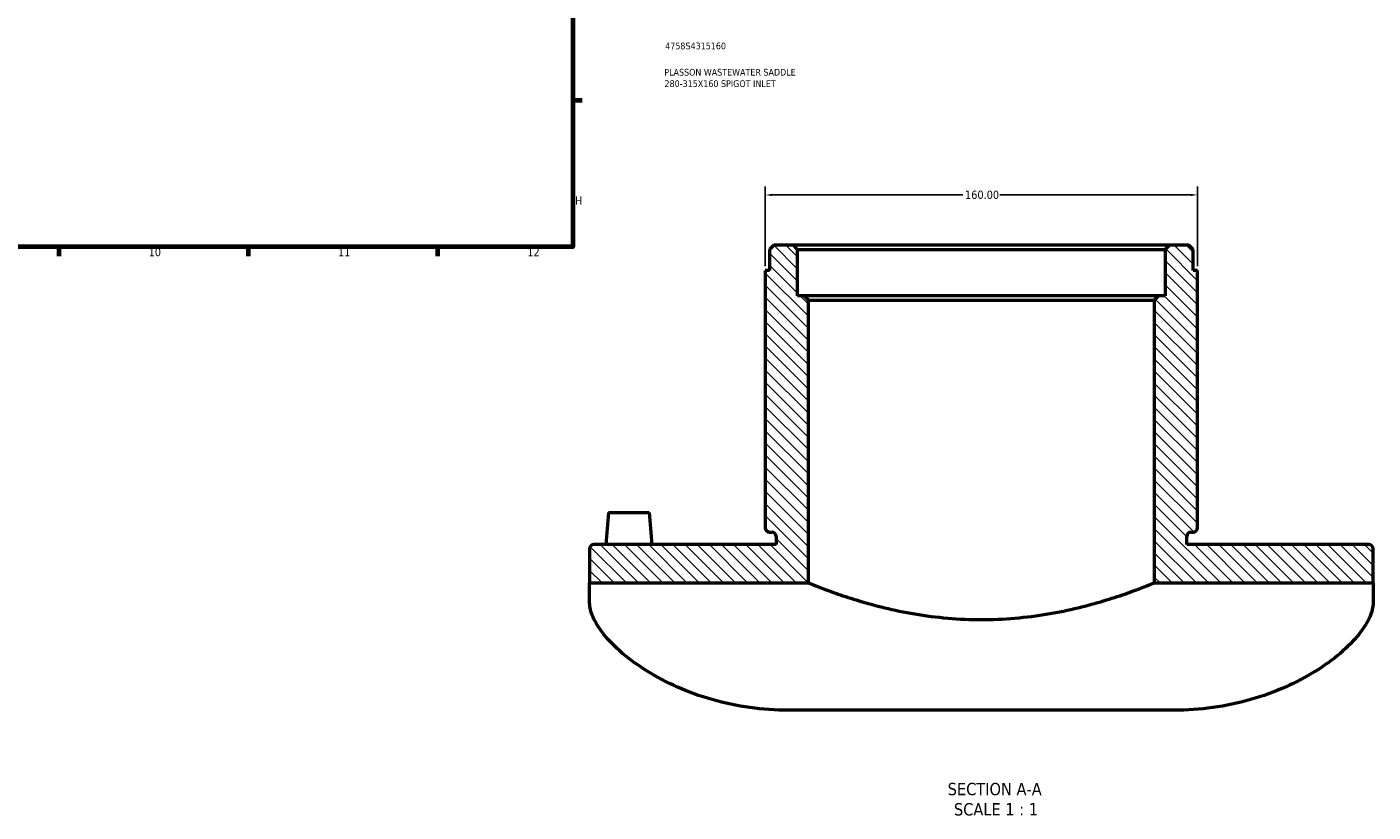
# Model space of a CAD drawing. Header units: millimetres. Extents: x -147 to 1117, y -236 to 824.
# Tile 4 of 6: x 619 to 1117, y -189 to 101. Entities that reach past the tile are written whole.
import ezdxf

# ---------------------------------------------------------------- set-up
doc = ezdxf.new("R2010")
doc.units = ezdxf.units.MM
for name, color, linetype, lineweight in [('Border (ANSI)', 7, 'Continuous', 70), ('Dimension (ANSI)', 7, 'Continuous', 25), ('Hatch (ANSI)', 7, 'Continuous', 18), ('Symbol (ANSI)', 7, 'Continuous', 25), ('Title (ISO)', 7, 'Continuous', 50), ('Visible (ANSI)', 7, 'Continuous', 50)]:
    doc.layers.add(name, color=color, linetype=linetype, lineweight=lineweight)
doc.styles.add('Label Text (ANSI)', font='tahoma.ttf')
doc.styles.add('Note Text (ANSI)', font='tahoma.ttf')
doc.styles.add('Note Text (ISO)', font='tahoma.ttf')
doc.dimstyles.new('Default - mm (ANSI)', dxfattribs={"dimtxt": 3.048, "dimasz": 2.5, "dimexe": 3.175, "dimexo": 1.6002, "dimgap": 0.8, "dimtad": 0, "dimtoh": 1, "dimrnd": 1e-08, "dimzin": 4, "dimdsep": 46, "dimtxsty": 'Note Text (ANSI)', "dimcen": 0.09, "dimdle": 10, "dimclrd": 256, "dimclre": 256, "dimclrt": 256, "dimadec": 1, "dimazin": 1, "dimtfac": 1, "dimtofl": 0, "dimtmove": 0, "dimatfit": 3, "dimfxl": 1, "dimtolj": 1, "dimtzin": 4, "dimlwd": -1, "dimlwe": -1, "dimarcsym": 0})

# ---------------------------------------------------------------- blocks, each defined once
blk = doc.blocks.new('Borders Default Border')
at = {"layer": 'Border (ANSI)'}
for p, q in [((821, 74.25), (824.45, 74.25)), ((630.75, 20), (630.75, 16.55)), ((700.83, 20), (700.83, 16.55)), ((770.92, 20), (770.92, 16.55))]:
    blk.add_line(p, q, dxfattribs=at)
at = {"layer": 'Border (ANSI)', "flags": 128}
blk.add_lwpolyline([(20, 20), (20, 574), (821, 574), (821, 20), (20, 20)], dxfattribs=at)
at = {"layer": 'Border (ANSI)', "attachment_point": 7, "style": 'Note Text (ANSI)'}
for s, insert, char_height in [('H', (821.81, 35.6), 3.05), ('10', (663.96, 16.49), 3.048), ('11', (734.04, 16.55), 3.048), ('12', (804.13, 16.55), 3.048)]:
    blk.add_mtext(s, dxfattribs=dict(at, insert=insert, char_height=char_height))
blk = doc.blocks.new('Title Blocks ISO')
at = {"layer": 'Title (ISO)', "color": 232, "true_color": 0xca0064, "style": 'Note Text (ISO)'}
for tag, p in [('PART_NUMBER_001', (34.16, 73.13)), ('DESCRIPTION_001', (33.84, 63.4)), ('DESCRIPTION_002', (33.91, 59.17))]:
    blk.add_attdef(tag, p, '', height=2.5, dxfattribs=at)
blk = doc.blocks.new('*D7')
at = {"layer": 'Defpoints', "color": 0, "transparency": 16777216}
for p in [(892.21, 39.22), (892.21, 11.22), (1052.21, 11.22)]:
    blk.add_point(p, dxfattribs=at)
at = {"layer": 'Dimension (ANSI)', "transparency": 16777216}
for p, q in [((892.21, 12.82), (892.21, 42.4)), ((1052.21, 12.82), (1052.21, 42.4)), ((894.71, 39.22), (965.37, 39.22)), ((1049.71, 39.22), (979.05, 39.22))]:
    blk.add_line(p, q, dxfattribs=at)
for points in [[(894.71, 39.64), (894.71, 38.8), (892.21, 39.22)], [(1049.71, 39.64), (1049.71, 38.8), (1052.21, 39.22)]]:
    blk.add_solid(points, dxfattribs=at)
at = {"layer": 'Dimension (ANSI)', "transparency": 16777216, "insert": (966.17, 40.81), "char_height": 3.048, "attachment_point": 1, "style": 'Note Text (ANSI)'}
blk.add_mtext('\\A1;160.00', dxfattribs=at)

msp = doc.modelspace()

# ---------------------------------------------------------------- hatches: boundary and pattern name
at = {"layer": 'Hatch (ANSI)'}
h = msp.add_hatch(dxfattribs=at)
h.set_pattern_fill('ANSI31', color=256, scale=25.4, angle=270, style=0)
h.set_pattern_definition([(315, (0, 0), (2.245064, 2.245064), [])])
edge = h.paths.add_edge_path()
edge.add_line((1050.606, 18.996), (1049.006, 20.596))
edge.add_line((1049.006, 20.596), (1041.806, 20.596))
edge.add_line((1041.806, 20.596), (1040.206, 18.996))
edge.add_line((1040.206, 18.996), (1040.206, 1.846))
edge.add_line((1040.206, 1.846), (1037.806, 1.846))
edge.add_line((1037.806, 1.846), (1036.206, 0.246))
edge.add_line((1036.206, 0.246), (1036.206, -104.404))
edge.add_line((1036.206, -104.404), (1117.206, -104.404))
edge.add_line((1117.206, -104.404), (1117.206, -91.804))
edge.add_ellipse((1115.631, -91.804), major_axis=(1.575, 0), ratio=1, start_angle=0, end_angle=90)
edge.add_line((1115.631, -90.229), (1048.206, -90.229))
edge.add_line((1048.206, -90.229), (1048.206, -87.254))
edge.add_ellipse((1049.806, -87.254), major_axis=(-1.6, 0), ratio=1, start_angle=270, end_angle=360, ccw=False)
edge.add_line((1049.806, -85.654), (1050.606, -85.654))
edge.add_ellipse((1050.606, -84.054), major_axis=(0, -1.6), ratio=1, start_angle=0, end_angle=90)
edge.add_line((1052.206, -84.054), (1052.206, 11.221))
edge.add_line((1052.206, 11.221), (1050.606, 11.221))
edge.add_line((1050.606, 11.221), (1050.606, 18.996))
edge = h.paths.add_edge_path()
edge.add_line((895.406, 20.596), (893.806, 18.996))
edge.add_line((893.806, 18.996), (893.806, 11.221))
edge.add_line((893.806, 11.221), (892.206, 11.221))
edge.add_line((892.206, 11.221), (892.206, -84.054))
edge.add_ellipse((893.806, -84.054), major_axis=(-1.6, 0), ratio=1, start_angle=0, end_angle=90)
edge.add_line((893.806, -85.654), (894.606, -85.654))
edge.add_ellipse((894.606, -87.254), major_axis=(0, 1.6), ratio=1, start_angle=270, end_angle=360, ccw=False)
edge.add_line((896.206, -87.254), (896.206, -90.229))
edge.add_line((896.206, -90.229), (828.781, -90.229))
edge.add_ellipse((828.781, -91.804), major_axis=(0, 1.575), ratio=1, start_angle=0, end_angle=90)
edge.add_line((827.206, -91.804), (827.206, -104.404))
edge.add_line((827.206, -104.404), (908.206, -104.404))
edge.add_line((908.206, -104.404), (908.206, 0.246))
edge.add_line((908.206, 0.246), (906.606, 1.846))
edge.add_line((906.606, 1.846), (904.206, 1.846))
edge.add_line((904.206, 1.846), (904.206, 18.996))
edge.add_line((904.206, 18.996), (902.606, 20.596))
edge.add_line((902.606, 20.596), (895.406, 20.596))

# ---------------------------------------------------------------- linework, layer by layer
at = {"layer": 'Visible (ANSI)'}
for p, q in [((895.406, 20.596), (893.806, 18.996)), ((902.606, 20.596), (895.406, 20.596)), ((904.206, 18.996), (902.606, 20.596)), ((1041.806, 20.596), (902.606, 20.596)), ((1041.806, 20.596), (1040.206, 18.996)), ((1049.006, 20.596), (1041.806, 20.596)), ((1050.606, 18.996), (1049.006, 20.596)), ((893.806, 18.996), (893.806, 11.221)), ((904.206, 1.846), (904.206, 18.996)), ((904.206, 18.996), (1040.206, 18.996)), ((1040.206, 18.996), (1040.206, 1.846)), ((1050.606, 11.221), (1050.606, 18.996)), ((893.806, 11.221), (892.206, 11.221)), ((892.206, 11.221), (892.206, -84.054)), ((1052.206, 11.221), (1050.606, 11.221)), ((1052.206, -84.054), (1052.206, 11.221)), ((906.606, 1.846), (904.206, 1.846)), ((908.206, 0.246), (906.606, 1.846)), ((1037.806, 1.846), (906.606, 1.846)), ((908.206, -104.404), (908.206, 0.246)), ((908.206, 0.246), (1036.206, 0.246)), ((1037.806, 1.846), (1036.206, 0.246)), ((1036.206, 0.246), (1036.206, -104.404)), ((1040.206, 1.846), (1037.806, 1.846)), ((834.206, -78.404), (833.172, -90.229)), ((834.206, -78.404), (849.206, -78.404)), ((849.206, -78.404), (850.241, -90.229)), ((893.806, -85.654), (894.606, -85.654)), ((896.206, -87.254), (896.206, -90.229)), ((1048.206, -90.229), (1048.206, -87.254)), ((1049.806, -85.654), (1050.606, -85.654)), ((827.206, -91.804), (827.206, -104.404)), ((896.206, -90.229), (828.781, -90.229)), ((1115.631, -90.229), (1048.206, -90.229)), ((1117.206, -104.404), (1117.206, -91.804)), ((827.206, -104.404), (908.206, -104.404)), ((827.206, -111.866), (827.206, -104.404)), ((1036.206, -104.404), (1117.206, -104.404)), ((1117.206, -104.404), (1117.206, -111.866)), ((1043.706, -151.56), (900.706, -151.56))]:
    msp.add_line(p, q, dxfattribs=at)
for centre, radius, start, end in [((893.806, -84.054), 1.6, 180, 270), ((1050.606, -84.054), 1.6, 270, 0), ((894.606, -87.254), 1.6, 0, 90), ((1049.806, -87.254), 1.6, 90, 180), ((828.781, -91.804), 1.575, 90, 180), ((1115.631, -91.804), 1.575, 0, 90)]:
    msp.add_arc(centre, radius, start, end, dxfattribs=at)
for points, knots in [([(908.206, -104.404), (908.206, -104.404), (908.6, -104.566), (910.243, -105.223), (911.492, -105.718), (914.772, -106.963), (916.807, -107.714), (921.49, -109.334), (924.138, -110.202), (929.768, -111.891), (932.95, -112.773), (939.892, -114.449), (943.651, -115.239), (951.518, -116.566), (955.633, -117.101), (963.941, -117.816), (968.135, -117.994), (976.278, -117.994), (980.471, -117.816), (988.78, -117.101), (992.895, -116.566), (1000.762, -115.239), (1004.521, -114.449), (1011.462, -112.773), (1014.645, -111.891), (1020.275, -110.202), (1022.923, -109.334), (1027.605, -107.714), (1029.64, -106.963), (1032.921, -105.718), (1034.169, -105.223), (1035.812, -104.566), (1036.206, -104.404), (1036.206, -104.404)], [9.7671213, 9.7671213, 9.7671213, 9.7671213, 10.9873498, 10.9873498, 12.2075784, 12.2075784, 13.4278069, 13.4278069, 14.6480355, 14.6480355, 15.8695872, 15.8695872, 17.091139, 17.091139, 18.3126908, 18.3126908, 19.5342426, 19.5342426, 20.7557944, 20.7557944, 21.9773462, 21.9773462, 23.198898, 23.198898, 24.4204498, 24.4204498, 25.6406783, 25.6406783, 26.8609068, 26.8609068, 28.0811354, 28.0811354, 29.3013639, 29.3013639, 29.3013639, 29.3013639]), ([(900.706, -151.56), (896.085, -151.56), (891.307, -151.243), (881.804, -149.924), (877.08, -148.923), (868.023, -146.337), (863.684, -144.75), (855.665, -141.202), (851.986, -139.241), (845.319, -135.128), (842.153, -132.833), (836.658, -128.15), (834.327, -125.764), (830.658, -121.201), (829.314, -119.02), (827.589, -115.09), (827.206, -113.342), (827.206, -111.866)], [25.4400413, 25.4400413, 25.4400413, 25.4400413, 26.8264072, 26.8264072, 28.2127732, 28.2127732, 29.5991391, 29.5991391, 30.985505, 30.985505, 32.4412164, 32.4412164, 33.8969278, 33.8969278, 35.3526392, 35.3526392, 36.8083506, 36.8083506, 36.8083506, 36.8083506]), ([(1117.206, -111.866), (1117.206, -113.342), (1116.824, -115.09), (1115.099, -119.02), (1113.755, -121.201), (1110.086, -125.764), (1107.755, -128.15), (1102.259, -132.833), (1099.094, -135.128), (1092.426, -139.241), (1088.748, -141.202), (1080.729, -144.75), (1076.389, -146.337), (1067.333, -148.923), (1062.609, -149.924), (1053.106, -151.243), (1048.328, -151.56), (1043.706, -151.56)], [39.5117732, 39.5117732, 39.5117732, 39.5117732, 40.9674846, 40.9674846, 42.423196, 42.423196, 43.8789074, 43.8789074, 45.3346188, 45.3346188, 46.7209847, 46.7209847, 48.1073507, 48.1073507, 49.4937166, 49.4937166, 50.8800825, 50.8800825, 50.8800825, 50.8800825])]:
    msp.add_open_spline(points, degree=3, knots=knots, dxfattribs=at)

# ---------------------------------------------------------------- block references
msp.add_blockref('Borders Default Border', (0, 0))
msp.add_blockref('Title Blocks ISO', (821, 20)).add_auto_attribs({'PART_NUMBER_001': '4758S4315160', 'DESCRIPTION_001': 'PLASSON WASTEWATER SADDLE', 'DESCRIPTION_002': '280-315X160 SPIGOT INLET'})

# ---------------------------------------------------------------- texts
at = {"layer": 'Symbol (ANSI)', "char_height": 4.572, "attachment_point": 7, "style": 'Label Text (ANSI)'}
for s, insert in [('SECTION A-A', (959.743, -183.094)), ('SCALE 1 : 1', (962.063, -190.607))]:
    msp.add_mtext(s, dxfattribs=dict(at, insert=insert))

# ---------------------------------------------------------------- dimensions: what is measured, and where the dimension line sits
at = {"layer": 'Dimension (ANSI)'}
dim = msp.add_linear_dim(base=(892.206, 39.221), p1=(1052.206, 11.221), p2=(892.206, 11.221), dimstyle='Default - mm (ANSI)', override={"dimtoh": 0, "dimdec": 2, "dimtp": 0, "dimtm": 0, "dimtdec": 2, "dimatfit": 1}, dxfattribs=at)
dim.commit()
dim.dimension.update_dxf_attribs({"geometry": '*D7', "text_midpoint": (972.206, 39.221), "dimtype": 160})

doc.saveas('drawing.dxf')
